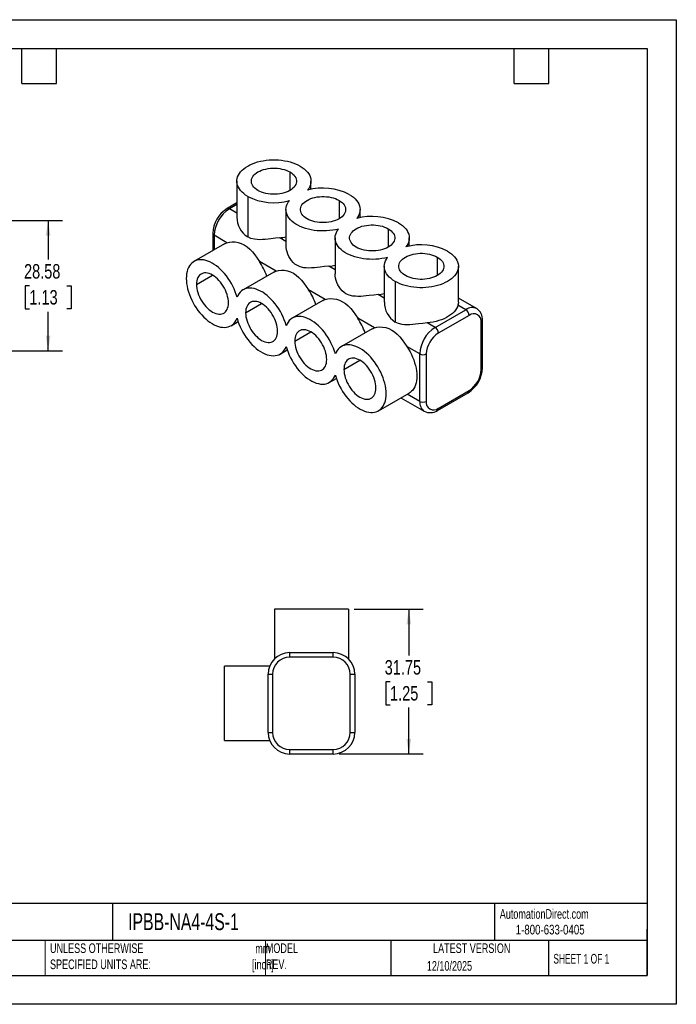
# Model space of a CAD drawing. Header units: millimetres. Extents: x 0 to 279, y 0 to 216.
# Tile 2 of 2: x 135 to 279, y 0 to 216. Entities that reach past the tile are written whole.
import ezdxf

# ---------------------------------------------------------------- set-up
doc = ezdxf.new("R2010")
doc.units = ezdxf.units.MM
doc.linetypes.add('CENTERX2', pattern=[20.32, 12.7, -2.54, 2.54, -2.54])
doc.layers.add('DIMENSIONS', color=140, linetype='Continuous', lineweight=25)
doc.layers.add('TEXT', color=140, linetype='Continuous', lineweight=25)
doc.styles.add('SLDTEXTSTYLE0', font='TXT', dxfattribs={"width": 0.7})
doc.styles.add('SLDTEXTSTYLE1', font='TXT', dxfattribs={"width": 0.65})
doc.styles.add('SLDTEXTSTYLE2', font='TXT', dxfattribs={"width": 0.75})
doc.dimstyles.new('SLDDIMSTYLE1', dxfattribs={"dimtxt": 3.175, "dimasz": 3.302, "dimexe": 0, "dimexo": 0.0625, "dimgap": 0.79375, "dimtad": 0, "dimtih": 1, "dimtoh": 1, "dimrnd": 1e-09, "dimzin": 12, "dimdsep": 46, "dimtxsty": 'SLDTEXTSTYLE2', "dimsah": 1, "dimcen": 0.09, "dimadec": 0, "dimazin": 3, "dimtfac": 1, "dimtofl": 0, "dimtmove": 0, "dimatfit": 3, "dimfxl": 0, "dimfrac": 2, "dimtolj": 1, "dimtzin": 12, "dimarcsym": 0})

# ---------------------------------------------------------------- blocks, each defined once
blk = doc.blocks.new('_D_5')
at = {"layer": 'DIMENSIONS'}
for p, q in [((118.25, 171.88), (144.84, 171.88)), ((141.67, 171.88), (141.67, 163.3)), ((137.56, 157.57), (136.6, 157.57)), ((136.6, 157.57), (136.6, 152.53)), ((145.77, 157.57), (146.74, 157.57)), ((146.74, 157.57), (146.74, 152.53)), ((136.6, 152.53), (137.56, 152.53)), ((141.67, 143.31), (141.67, 151.88)), ((146.74, 152.53), (145.77, 152.53)), ((117.36, 143.31), (144.84, 143.31))]:
    blk.add_line(p, q, dxfattribs=at)
for points in [[(141.67, 171.88), (141.16, 168.58), (142.18, 168.58)], [(141.67, 143.31), (142.18, 146.61), (141.16, 146.61)]]:
    blk.add_solid(points, dxfattribs=at)
at = {"layer": 'DIMENSIONS', "char_height": 3.175, "attachment_point": 1, "style": 'SLDTEXTSTYLE2'}
for s, insert in [('28.58', (136.39, 162.31)), ('1.13', (137.56, 156.62))]:
    blk.add_mtext(s, dxfattribs=dict(at, insert=insert))
blk = doc.blocks.new('_D_8')
at = {"layer": 'DIMENSIONS'}
for p, q in [((208.8, 86.64), (223.92, 86.64)), ((220.75, 86.64), (220.75, 76.47)), ((216.64, 70.74), (215.68, 70.74)), ((215.68, 70.74), (215.68, 65.7)), ((224.86, 70.74), (225.82, 70.74)), ((225.82, 70.74), (225.82, 65.7)), ((215.68, 65.7), (216.64, 65.7)), ((220.75, 54.89), (220.75, 65.05)), ((225.82, 65.7), (224.86, 65.7)), ((205.45, 54.89), (223.92, 54.89))]:
    blk.add_line(p, q, dxfattribs=at)
for points in [[(220.75, 86.64), (220.24, 83.34), (221.26, 83.34)], [(220.75, 54.89), (221.26, 58.19), (220.24, 58.19)]]:
    blk.add_solid(points, dxfattribs=at)
at = {"layer": 'DIMENSIONS', "char_height": 3.175, "attachment_point": 1, "style": 'SLDTEXTSTYLE2'}
for s, insert in [('31.75', (215.47, 75.48)), ('1.25', (216.64, 69.79))]:
    blk.add_mtext(s, dxfattribs=dict(at, insert=insert))

msp = doc.modelspace()

# ---------------------------------------------------------------- linework, layer by layer
at = {"color": 7, "linetype": 'Continuous'}
for p, q in [((0.002, 215.903), (279.402, 215.903)), ((279.402, 215.903), (279.402, 0.003)), ((279.402, 0.003), (0.002, 0.003))]:
    msp.add_line(p, q, dxfattribs=at)
for p, q in [((194.676, 182.509), (194.676, 178.465)), ((183.045, 180.487), (183.045, 172.62)), ((199.301, 178.702), (199.301, 180.487)), ((185.426, 177.169), (185.426, 168.261)), ((183.045, 175.723), (180.913, 174.491)), ((183.045, 175.379), (181.421, 174.441)), ((205.452, 176.288), (205.452, 172.244)), ((183.045, 173.503), (181.421, 174.441)), ((193.822, 174.266), (193.822, 166.399)), ((210.078, 172.481), (210.078, 174.266)), ((177.765, 169.039), (177.765, 165.27)), ((180.873, 167.001), (178.062, 168.624)), ((178.062, 168.624), (178.062, 165.442)), ((216.228, 170.067), (216.228, 166.023)), ((180.375, 166.777), (173.639, 162.888)), ((193.822, 167.282), (192.448, 168.075)), ((204.598, 168.045), (204.598, 160.178)), ((220.854, 166.26), (220.854, 168.045)), ((191.65, 160.78), (188.003, 162.885)), ((227.005, 163.846), (227.005, 159.802)), ((174.201, 157.871), (177.704, 159.893)), ((191.151, 160.556), (184.416, 156.667)), ((204.598, 161.061), (203.224, 161.854)), ((215.374, 161.824), (215.374, 153.957)), ((231.63, 153.957), (231.63, 161.824)), ((217.755, 158.506), (217.755, 149.597)), ((202.426, 154.559), (198.78, 156.664)), ((215.374, 154.84), (214, 155.633)), ((184.977, 151.65), (188.48, 153.672)), ((201.927, 154.334), (195.192, 150.446)), ((233.255, 152.315), (231.53, 153.311)), ((235.63, 152.55), (231.63, 154.859)), ((226.502, 148.417), (233.255, 152.315)), ((181.767, 148.81), (183.313, 149.703)), ((213.202, 148.338), (209.556, 150.443)), ((226.502, 148.417), (224.777, 149.412)), ((233.973, 151.071), (227.22, 147.172)), ((236.614, 139.155), (236.614, 149.546)), ((236.911, 139.57), (236.911, 149.961)), ((195.753, 145.429), (199.256, 147.451)), ((212.703, 148.113), (205.968, 144.225)), ((192.543, 142.589), (194.089, 143.482)), ((223.143, 142.599), (220.332, 144.222)), ((223.143, 132.208), (223.143, 142.599)), ((224.58, 142.599), (224.58, 132.208)), ((206.53, 139.208), (210.033, 141.23)), ((203.319, 136.368), (204.866, 137.261)), ((214.096, 130.147), (220.831, 134.035)), ((227.01, 130.219), (233.763, 134.117)), ((227.22, 130.684), (233.973, 134.582)), ((219.013, 132.986), (224.127, 130.034)), ((223.143, 132.208), (220.405, 133.789)), ((191.277, 86.638), (191.277, 75.728)), ((207.533, 86.638), (191.277, 86.638)), ((207.533, 86.638), (207.533, 75.728)), ((194.63, 76.097), (194.63, 77.113)), ((194.63, 77.113), (204.18, 77.113)), ((204.18, 76.097), (194.63, 76.097)), ((204.18, 76.097), (204.18, 77.113)), ((190.215, 74.116), (180.355, 74.116)), ((180.355, 57.86), (180.355, 74.116)), ((189.88, 72.364), (190.896, 72.364)), ((189.88, 59.638), (189.88, 72.364)), ((190.896, 72.364), (190.896, 59.638)), ((207.914, 59.638), (207.914, 72.364)), ((207.914, 72.364), (208.93, 72.364)), ((208.93, 72.364), (208.93, 59.638)), ((189.88, 59.638), (190.896, 59.638)), ((207.914, 59.638), (208.93, 59.638)), ((180.355, 57.86), (190.225, 57.86)), ((194.63, 55.904), (204.18, 55.904)), ((194.63, 54.888), (194.63, 55.904)), ((204.18, 54.888), (194.63, 54.888)), ((204.18, 54.888), (204.18, 55.904))]:
    msp.add_line(p, q)
at = {"color": 140, "linetype": 'Continuous', "lineweight": 18}
for p, q in [((140.998, 13.97), (140.998, 6.35)), ((189.301, 13.97), (189.301, 6.35))]:
    msp.add_line(p, q, dxfattribs=at)
at = {"flags": 128}
for points in [[(185.426, 177.169), (184.971, 177.455), (184.558, 177.761), (184.191, 178.085), (183.871, 178.426), (183.601, 178.782), (183.383, 179.148), (183.218, 179.524), (183.108, 179.907), (183.052, 180.293), (183.052, 180.681), (183.108, 181.068), (183.218, 181.45), (183.383, 181.826), (183.601, 182.193), (183.871, 182.548), (184.191, 182.889), (184.558, 183.214), (184.971, 183.52), (185.426, 183.805), (185.92, 184.068), (186.45, 184.306), (187.013, 184.518), (187.604, 184.703), (188.219, 184.858), (188.854, 184.984), (189.505, 185.08), (190.168, 185.143), (190.838, 185.175), (191.509, 185.175), (192.179, 185.143), (192.841, 185.08), (193.493, 184.984), (194.128, 184.858), (194.743, 184.703), (195.334, 184.518), (195.896, 184.306), (196.427, 184.068), (196.921, 183.805)], [(196.921, 183.805), (197.397, 183.505), (197.827, 183.182), (198.207, 182.839), (198.534, 182.478), (198.805, 182.102), (199.019, 181.714), (199.173, 181.317), (199.268, 180.913), (199.301, 180.506), (199.274, 180.099), (199.185, 179.695), (199.036, 179.297), (198.828, 178.908), (198.562, 178.531)], [(187.671, 178.465), (187.324, 178.688), (187.019, 178.93), (186.76, 179.189), (186.549, 179.462), (186.389, 179.747), (186.281, 180.04), (186.227, 180.338), (186.227, 180.637), (186.281, 180.934), (186.389, 181.227), (186.549, 181.512), (186.76, 181.785), (187.019, 182.044), (187.324, 182.287), (187.671, 182.509), (188.056, 182.709), (188.476, 182.885), (188.925, 183.035), (189.398, 183.157), (189.891, 183.249), (190.399, 183.311), (190.914, 183.343), (191.433, 183.343), (191.948, 183.311), (192.455, 183.249), (192.948, 183.157), (193.422, 183.035), (193.871, 182.885), (194.29, 182.709), (194.676, 182.509)], [(194.676, 182.509), (195.023, 182.287), (195.327, 182.044), (195.587, 181.785), (195.797, 181.512), (195.958, 181.227), (196.065, 180.934), (196.12, 180.637), (196.12, 180.338), (196.065, 180.04), (195.958, 179.747), (195.797, 179.462), (195.587, 179.189), (195.327, 178.93), (195.023, 178.688), (194.676, 178.465), (194.29, 178.265), (193.871, 178.089), (193.422, 177.94), (192.948, 177.818), (192.455, 177.725), (191.948, 177.663), (191.433, 177.632), (190.914, 177.632), (190.399, 177.663), (189.891, 177.725), (189.398, 177.818), (188.925, 177.94), (188.476, 178.089), (188.056, 178.265), (187.671, 178.465)], [(198.447, 172.244), (198.101, 172.467), (197.796, 172.709), (197.537, 172.968), (197.326, 173.241), (197.165, 173.526), (197.058, 173.819), (197.004, 174.117), (197.004, 174.416), (197.058, 174.713), (197.165, 175.006), (197.326, 175.291), (197.537, 175.564), (197.796, 175.823), (198.101, 176.066), (198.447, 176.288), (198.833, 176.488), (199.252, 176.664), (199.701, 176.814), (200.175, 176.936), (200.668, 177.028), (201.175, 177.09), (201.691, 177.122), (202.209, 177.122), (202.725, 177.09), (203.232, 177.028), (203.725, 176.936), (204.198, 176.814), (204.647, 176.664), (205.067, 176.488), (205.452, 176.288)], [(207.697, 177.584), (208.174, 177.284), (208.604, 176.961), (208.983, 176.618), (209.31, 176.257), (209.581, 175.881), (209.795, 175.493), (209.95, 175.096), (210.044, 174.692), (210.078, 174.285), (210.05, 173.878), (209.961, 173.474), (209.812, 173.076), (209.604, 172.687), (209.338, 172.31)], [(205.338, 170.001), (204.707, 169.852), (204.058, 169.734), (203.393, 169.649), (202.718, 169.595), (202.038, 169.574), (201.357, 169.586), (200.681, 169.631), (200.013, 169.709), (199.359, 169.819), (198.723, 169.96), (198.11, 170.131), (197.524, 170.331), (196.968, 170.558), (196.448, 170.812), (195.967, 171.09), (195.527, 171.391), (195.133, 171.711), (194.786, 172.049), (194.49, 172.403), (194.246, 172.771), (194.056, 173.148), (193.921, 173.534), (193.843, 173.924), (193.822, 174.317), (193.858, 174.71), (193.951, 175.099), (194.1, 175.483), (194.304, 175.858), (194.562, 176.222)], [(205.452, 176.288), (205.799, 176.066), (206.104, 175.823), (206.363, 175.564), (206.574, 175.291), (206.734, 175.006), (206.842, 174.713), (206.896, 174.416), (206.896, 174.117), (206.842, 173.819), (206.734, 173.526), (206.574, 173.241), (206.363, 172.968), (206.104, 172.709), (205.799, 172.467), (205.452, 172.244), (205.067, 172.044), (204.647, 171.868), (204.198, 171.718), (203.725, 171.597), (203.232, 171.504), (202.725, 171.442), (202.209, 171.411), (201.691, 171.411), (201.175, 171.442), (200.668, 171.504), (200.175, 171.597), (199.701, 171.718), (199.252, 171.868), (198.833, 172.044), (198.447, 172.244)], [(209.224, 166.023), (208.877, 166.246), (208.572, 166.488), (208.313, 166.747), (208.102, 167.02), (207.942, 167.305), (207.834, 167.598), (207.78, 167.895), (207.78, 168.195), (207.834, 168.492), (207.942, 168.785), (208.102, 169.07), (208.313, 169.343), (208.572, 169.602), (208.877, 169.845), (209.224, 170.067), (209.609, 170.267), (210.028, 170.443), (210.477, 170.593), (210.951, 170.715), (211.444, 170.807), (211.951, 170.869), (212.467, 170.901), (212.985, 170.901), (213.501, 170.869), (214.008, 170.807), (214.501, 170.715), (214.975, 170.593), (215.424, 170.443), (215.843, 170.267), (216.228, 170.067)], [(218.473, 171.363), (218.95, 171.063), (219.38, 170.74), (219.76, 170.397), (220.086, 170.036), (220.358, 169.66), (220.571, 169.272), (220.726, 168.875), (220.82, 168.471), (220.854, 168.064), (220.826, 167.657), (220.737, 167.253), (220.588, 166.855), (220.38, 166.466), (220.114, 166.089)], [(216.114, 163.78), (215.484, 163.631), (214.834, 163.513), (214.169, 163.427), (213.495, 163.374), (212.814, 163.353), (212.134, 163.365), (211.457, 163.41), (210.789, 163.488), (210.135, 163.598), (209.499, 163.738), (208.886, 163.91), (208.3, 164.11), (207.745, 164.337), (207.225, 164.591), (206.743, 164.869), (206.303, 165.169), (205.909, 165.49), (205.562, 165.828), (205.266, 166.182), (205.022, 166.55), (204.832, 166.927), (204.698, 167.313), (204.62, 167.703), (204.599, 168.096), (204.634, 168.489), (204.727, 168.878), (204.876, 169.262), (205.08, 169.637), (205.338, 170.001)], [(216.228, 170.067), (216.575, 169.845), (216.88, 169.602), (217.139, 169.343), (217.35, 169.07), (217.51, 168.785), (217.618, 168.492), (217.672, 168.195), (217.672, 167.895), (217.618, 167.598), (217.51, 167.305), (217.35, 167.02), (217.139, 166.747), (216.88, 166.488), (216.575, 166.246), (216.228, 166.023), (215.843, 165.823), (215.424, 165.647), (214.975, 165.497), (214.501, 165.376), (214.008, 165.283), (213.501, 165.221), (212.985, 165.19), (212.467, 165.19), (211.951, 165.221), (211.444, 165.283), (210.951, 165.376), (210.477, 165.497), (210.028, 165.647), (209.609, 165.823), (209.224, 166.023)], [(180.375, 166.777), (180.516, 166.853), (180.873, 167.001)], [(180.873, 167.001), (181.417, 167.136), (182.03, 167.196), (182.681, 167.17), (183.352, 167.05), (184.022, 166.831), (184.677, 166.51), (185.299, 166.094), (185.891, 165.585), (186.453, 164.992), (186.982, 164.339), (187.498, 163.627), (188.003, 162.885)], [(192.448, 168.075), (191.498, 167.974), (190.52, 167.856), (189.888, 167.784), (189.27, 167.724), (188.666, 167.683), (188.055, 167.667), (187.483, 167.687), (186.948, 167.746), (186.14, 167.939), (185.426, 168.261)], [(203.224, 161.854), (202.274, 161.753), (201.295, 161.635), (200.663, 161.563), (200.045, 161.503), (199.44, 161.462), (198.828, 161.446), (198.257, 161.466), (197.722, 161.525), (196.913, 161.719), (196.199, 162.041), (195.769, 162.33), (195.371, 162.682), (195.005, 163.095), (194.707, 163.517), (194.444, 163.978), (194.219, 164.476), (194.048, 164.964), (193.924, 165.452), (193.848, 165.932), (193.835, 166.399)], [(229.25, 165.142), (229.705, 164.857), (230.117, 164.551), (230.485, 164.226), (230.804, 163.885), (231.074, 163.53), (231.292, 163.163), (231.457, 162.787), (231.568, 162.404), (231.623, 162.018), (231.623, 161.63), (231.568, 161.244), (231.457, 160.861), (231.292, 160.485), (231.074, 160.118), (230.804, 159.763), (230.485, 159.422), (230.117, 159.098), (229.705, 158.792), (229.25, 158.506), (228.755, 158.244), (228.225, 158.005), (227.663, 157.793), (227.072, 157.609), (226.457, 157.453), (225.822, 157.327), (225.17, 157.232), (224.508, 157.168), (223.838, 157.136), (223.166, 157.136), (222.497, 157.168), (221.834, 157.232), (221.183, 157.327), (220.548, 157.453), (219.933, 157.609), (219.342, 157.793), (218.779, 158.005), (218.249, 158.244), (217.755, 158.506)], [(220, 159.802), (219.653, 160.025), (219.348, 160.267), (219.089, 160.526), (218.878, 160.799), (218.718, 161.084), (218.61, 161.377), (218.556, 161.674), (218.556, 161.974), (218.61, 162.271), (218.718, 162.564), (218.878, 162.849), (219.089, 163.122), (219.348, 163.381), (219.653, 163.624), (220, 163.846), (220.385, 164.046), (220.805, 164.222), (221.254, 164.372), (221.727, 164.493), (222.22, 164.586), (222.728, 164.648), (223.243, 164.679), (223.762, 164.679), (224.277, 164.648), (224.784, 164.586), (225.277, 164.493), (225.751, 164.372), (226.2, 164.222), (226.619, 164.046), (227.005, 163.846)], [(183.091, 155.048), (182.909, 155.655), (182.693, 156.262), (182.442, 156.867), (182.16, 157.466), (181.848, 158.053), (181.509, 158.626), (181.143, 159.18), (180.755, 159.711), (180.346, 160.217), (179.92, 160.693), (179.478, 161.137), (179.025, 161.545), (178.562, 161.915), (178.094, 162.245), (177.624, 162.531), (177.153, 162.773), (176.687, 162.968), (176.227, 163.115), (175.778, 163.214), (175.341, 163.263), (174.92, 163.263), (174.518, 163.212), (174.137, 163.113), (173.78, 162.964), (173.449, 162.768), (173.147, 162.525), (172.876, 162.238), (172.636, 161.907), (172.431, 161.536), (172.262, 161.127), (172.128, 160.682), (172.033, 160.205), (171.975, 159.699), (171.956, 159.167)], [(217.755, 158.506), (217.278, 158.806), (216.849, 159.129), (216.469, 159.472), (216.142, 159.833), (215.871, 160.209), (215.657, 160.597), (215.502, 160.995), (215.408, 161.398), (215.374, 161.805), (215.402, 162.212), (215.491, 162.616), (215.64, 163.014), (215.848, 163.403), (216.114, 163.78)], [(227.005, 163.846), (227.352, 163.624), (227.656, 163.381), (227.915, 163.122), (228.126, 162.849), (228.287, 162.564), (228.394, 162.271), (228.449, 161.974), (228.449, 161.674), (228.394, 161.377), (228.287, 161.084), (228.126, 160.799), (227.915, 160.526), (227.656, 160.267), (227.352, 160.025), (227.005, 159.802), (226.619, 159.602), (226.2, 159.426), (225.751, 159.276), (225.277, 159.155), (224.784, 159.062), (224.277, 159), (223.762, 158.969), (223.243, 158.969), (222.728, 159), (222.22, 159.062), (221.727, 159.155), (221.254, 159.276), (220.805, 159.426), (220.385, 159.602), (220, 159.802)], [(181.205, 153.827), (181.186, 154.261), (181.129, 154.712), (181.034, 155.176), (180.903, 155.647), (180.736, 156.12), (180.536, 156.591), (180.306, 157.053), (180.047, 157.502), (179.762, 157.933), (179.454, 158.341), (179.128, 158.721), (178.785, 159.071), (178.431, 159.385), (178.069, 159.66), (177.703, 159.893), (177.337, 160.083), (176.975, 160.225), (176.621, 160.32), (176.279, 160.366), (175.952, 160.363), (175.644, 160.309), (175.36, 160.208), (175.1, 160.058), (174.87, 159.862), (174.67, 159.622), (174.504, 159.341), (174.372, 159.022), (174.277, 158.668), (174.22, 158.283), (174.201, 157.871)], [(191.151, 160.556), (191.35, 160.66), (191.65, 160.78)], [(191.65, 160.78), (192.193, 160.915), (192.807, 160.975), (193.458, 160.949), (194.128, 160.829), (194.798, 160.61), (195.453, 160.289), (196.075, 159.873), (196.667, 159.364), (197.229, 158.771), (197.759, 158.118), (198.274, 157.406), (198.78, 156.664)], [(214, 155.633), (213.05, 155.532), (212.071, 155.414), (211.439, 155.342), (210.821, 155.282), (210.216, 155.241), (209.605, 155.225), (209.033, 155.245), (208.498, 155.304), (207.69, 155.498), (206.975, 155.82), (206.546, 156.109), (206.147, 156.461), (205.782, 156.874), (205.483, 157.296), (205.22, 157.757), (204.995, 158.255), (204.824, 158.743), (204.701, 159.231), (204.625, 159.711), (204.611, 160.178)], [(171.956, 159.167), (171.975, 158.613), (172.033, 158.04), (172.128, 157.452), (172.262, 156.854), (172.431, 156.249), (172.636, 155.641), (172.876, 155.034), (173.147, 154.433), (173.449, 153.842), (173.78, 153.264), (174.137, 152.703), (174.518, 152.164), (174.92, 151.649), (175.341, 151.162), (175.778, 150.707), (176.227, 150.287), (176.687, 149.903), (177.153, 149.56), (177.624, 149.259), (178.094, 149.002), (178.562, 148.791), (179.025, 148.627), (179.478, 148.512), (179.92, 148.446), (180.346, 148.43), (180.755, 148.464), (181.143, 148.547), (181.509, 148.679), (181.848, 148.859), (182.16, 149.086), (182.442, 149.359), (182.693, 149.675), (182.909, 150.033), (183.091, 150.429)], [(174.201, 157.871), (174.22, 157.437), (174.277, 156.986), (174.372, 156.522), (174.504, 156.051), (174.67, 155.578), (174.87, 155.108), (175.1, 154.645), (175.36, 154.197), (175.644, 153.766), (175.952, 153.358), (176.279, 152.977), (176.621, 152.628), (176.975, 152.314), (177.337, 152.038), (177.703, 151.805), (178.069, 151.616), (178.431, 151.473), (178.785, 151.378), (179.128, 151.332), (179.454, 151.336), (179.762, 151.389), (180.047, 151.491), (180.306, 151.64), (180.536, 151.836), (180.736, 152.076), (180.903, 152.357), (181.034, 152.677), (181.129, 153.031), (181.186, 153.416), (181.205, 153.827)], [(193.867, 148.827), (193.681, 149.448), (193.458, 150.069), (193.2, 150.688), (192.909, 151.299), (192.587, 151.898), (192.236, 152.482), (191.859, 153.045), (191.458, 153.585), (191.036, 154.096), (190.596, 154.576), (190.141, 155.022), (189.675, 155.43), (189.2, 155.797), (188.72, 156.12), (188.239, 156.398), (187.759, 156.629), (187.284, 156.81), (186.817, 156.941), (186.363, 157.02), (185.923, 157.048), (185.501, 157.024), (185.1, 156.947), (184.722, 156.819), (184.371, 156.641), (184.049, 156.414), (183.758, 156.139), (183.5, 155.818), (183.278, 155.453), (183.091, 155.048)], [(191.982, 147.606), (191.962, 148.04), (191.905, 148.491), (191.81, 148.955), (191.679, 149.426), (191.512, 149.899), (191.313, 150.37), (191.082, 150.832), (190.823, 151.281), (190.538, 151.712), (190.23, 152.12), (189.904, 152.5), (189.562, 152.85), (189.208, 153.164), (188.845, 153.439), (188.479, 153.672), (188.113, 153.862), (187.751, 154.004), (187.397, 154.099), (187.055, 154.145), (186.728, 154.142), (186.421, 154.088), (186.136, 153.987), (185.877, 153.837), (185.646, 153.641), (185.446, 153.401), (185.28, 153.12), (185.148, 152.801), (185.054, 152.447), (184.996, 152.062), (184.977, 151.65)], [(201.927, 154.334), (202.127, 154.439), (202.426, 154.559)], [(202.426, 154.559), (202.969, 154.694), (203.583, 154.754), (204.234, 154.728), (204.905, 154.608), (205.574, 154.389), (206.229, 154.068), (206.852, 153.652), (207.443, 153.143), (208.006, 152.55), (208.535, 151.897), (209.051, 151.185), (209.556, 150.443)], [(231.53, 153.311), (231.395, 152.926), (231.205, 152.549), (230.961, 152.182), (230.665, 151.829), (230.319, 151.491), (229.924, 151.17), (229.485, 150.87), (229.004, 150.593), (228.484, 150.339), (227.93, 150.112), (227.344, 149.912), (226.732, 149.741), (226.097, 149.6), (225.444, 149.49), (224.777, 149.412)], [(231.617, 153.956), (231.624, 153.813), (231.53, 153.311)], [(184.977, 151.65), (184.996, 151.216), (185.054, 150.765), (185.148, 150.301), (185.28, 149.83), (185.446, 149.357), (185.646, 148.887), (185.877, 148.424), (186.136, 147.975), (186.421, 147.545), (186.728, 147.137), (187.055, 146.756), (187.397, 146.407), (187.751, 146.093), (188.113, 145.817), (188.479, 145.584), (188.845, 145.395), (189.208, 145.252), (189.562, 145.157), (189.904, 145.111), (190.23, 145.115), (190.538, 145.168), (190.823, 145.27), (191.082, 145.419), (191.313, 145.615), (191.512, 145.855), (191.679, 146.136), (191.81, 146.455), (191.905, 146.81), (191.962, 147.195), (191.982, 147.606)], [(183.091, 150.429), (183.278, 149.809), (183.5, 149.187), (183.758, 148.569), (184.049, 147.957), (184.371, 147.358), (184.722, 146.775), (185.1, 146.211), (185.501, 145.672), (185.923, 145.16), (186.363, 144.68), (186.817, 144.234), (187.284, 143.827), (187.759, 143.46), (188.239, 143.136), (188.72, 142.858), (189.2, 142.628), (189.675, 142.446), (190.141, 142.315), (190.596, 142.236), (191.036, 142.208), (191.458, 142.233), (191.859, 142.309), (192.236, 142.437), (192.587, 142.615), (192.909, 142.843), (193.2, 143.118), (193.458, 143.439), (193.681, 143.803), (193.867, 144.208)], [(204.644, 142.606), (204.457, 143.226), (204.235, 143.848), (203.977, 144.467), (203.686, 145.078), (203.364, 145.677), (203.013, 146.261), (202.635, 146.824), (202.234, 147.364), (201.812, 147.875), (201.372, 148.355), (200.918, 148.801), (200.451, 149.209), (199.976, 149.576), (199.496, 149.899), (199.015, 150.177), (198.535, 150.408), (198.06, 150.589), (197.594, 150.72), (197.139, 150.799), (196.699, 150.827), (196.277, 150.803), (195.876, 150.726), (195.499, 150.598), (195.148, 150.42), (194.826, 150.193), (194.535, 149.918), (194.277, 149.597), (194.054, 149.232), (193.867, 148.827)], [(224.777, 149.412), (223.827, 149.311), (222.848, 149.193), (222.217, 149.121), (221.599, 149.061), (220.994, 149.02), (220.384, 149.004), (219.812, 149.024), (219.277, 149.082), (218.469, 149.276), (217.755, 149.597)], [(202.758, 141.385), (202.739, 141.819), (202.681, 142.27), (202.587, 142.734), (202.455, 143.205), (202.289, 143.678), (202.089, 144.149), (201.858, 144.611), (201.599, 145.06), (201.314, 145.491), (201.007, 145.899), (200.68, 146.279), (200.338, 146.629), (199.984, 146.943), (199.622, 147.218), (199.256, 147.451), (198.89, 147.641), (198.527, 147.783), (198.173, 147.878), (197.831, 147.924), (197.504, 147.921), (197.197, 147.867), (196.912, 147.765), (196.653, 147.616), (196.422, 147.42), (196.223, 147.18), (196.056, 146.899), (195.925, 146.58), (195.83, 146.226), (195.773, 145.841), (195.753, 145.429)], [(212.703, 148.113), (212.903, 148.218), (213.202, 148.338)], [(213.202, 148.338), (213.745, 148.473), (214.359, 148.533), (215.01, 148.507), (215.681, 148.387), (216.351, 148.168), (217.005, 147.847), (217.628, 147.431), (218.219, 146.922), (218.782, 146.329), (219.311, 145.676), (219.827, 144.964), (220.332, 144.222)], [(195.753, 145.429), (195.773, 144.995), (195.83, 144.544), (195.925, 144.08), (196.056, 143.609), (196.223, 143.136), (196.422, 142.666), (196.653, 142.203), (196.912, 141.754), (197.197, 141.324), (197.504, 140.916), (197.831, 140.535), (198.173, 140.185), (198.527, 139.872), (198.89, 139.596), (199.256, 139.363), (199.622, 139.174), (199.984, 139.031), (200.338, 138.936), (200.68, 138.89), (201.007, 138.894), (201.314, 138.947), (201.599, 139.049), (201.858, 139.198), (202.089, 139.394), (202.289, 139.634), (202.455, 139.915), (202.587, 140.234), (202.681, 140.589), (202.739, 140.974), (202.758, 141.385)], [(193.867, 144.208), (194.054, 143.588), (194.277, 142.966), (194.535, 142.347), (194.826, 141.736), (195.148, 141.137), (195.499, 140.554), (195.876, 139.99), (196.277, 139.451), (196.699, 138.939), (197.139, 138.459), (197.594, 138.013), (198.06, 137.606), (198.535, 137.239), (199.015, 136.915), (199.496, 136.637), (199.976, 136.407), (200.451, 136.225), (200.918, 136.094), (201.372, 136.015), (201.812, 135.987), (202.234, 136.012), (202.635, 136.088), (203.013, 136.216), (203.364, 136.394), (203.686, 136.622), (203.977, 136.897), (204.235, 137.218), (204.457, 137.582), (204.644, 137.987)], [(204.644, 137.987), (204.826, 137.381), (205.042, 136.773), (205.293, 136.168), (205.575, 135.57), (205.887, 134.982), (206.226, 134.41), (206.592, 133.856), (206.98, 133.324), (207.389, 132.819), (207.815, 132.342), (208.257, 131.898), (208.71, 131.49), (209.173, 131.12), (209.641, 130.79), (210.111, 130.504), (210.582, 130.262), (211.048, 130.067), (211.508, 129.92), (211.957, 129.821), (212.394, 129.772), (212.815, 129.773), (213.217, 129.823), (213.598, 129.923), (213.955, 130.071), (214.286, 130.267), (214.588, 130.51), (214.859, 130.798), (215.098, 131.128), (215.304, 131.499), (215.473, 131.908), (215.607, 132.353), (215.702, 132.83), (215.76, 133.336), (215.779, 133.868), (215.76, 134.423), (215.702, 134.996), (215.607, 135.583), (215.473, 136.182), (215.304, 136.787), (215.098, 137.395), (214.859, 138.001), (214.588, 138.602), (214.286, 139.193), (213.955, 139.771), (213.598, 140.332), (213.217, 140.871), (212.815, 141.386), (212.394, 141.873), (211.957, 142.328), (211.508, 142.749), (211.048, 143.132), (210.582, 143.475), (210.111, 143.776), (209.641, 144.033), (209.173, 144.244), (208.71, 144.408), (208.257, 144.523), (207.815, 144.589), (207.389, 144.605), (206.98, 144.572), (206.592, 144.489), (206.226, 144.356), (205.887, 144.176), (205.575, 143.949), (205.293, 143.676), (205.042, 143.36), (204.826, 143.003), (204.644, 142.606)], [(220.332, 144.222), (220.688, 143.663), (221.018, 143.086), (221.32, 142.496), (221.591, 141.897), (221.83, 141.292), (222.035, 140.686), (222.205, 140.082), (222.339, 139.485), (222.436, 138.899), (222.494, 138.327), (222.514, 137.773), (222.496, 137.241), (222.44, 136.735), (222.346, 136.258), (222.215, 135.814), (222.047, 135.404), (221.844, 135.032), (221.607, 134.701), (221.338, 134.412), (221.038, 134.167), (220.831, 134.035)], [(213.534, 135.164), (213.515, 135.598), (213.458, 136.049), (213.363, 136.513), (213.231, 136.984), (213.065, 137.457), (212.865, 137.928), (212.635, 138.39), (212.375, 138.839), (212.091, 139.27), (211.783, 139.678), (211.456, 140.058), (211.114, 140.408), (210.76, 140.722), (210.398, 140.997), (210.032, 141.23), (209.666, 141.42), (209.304, 141.562), (208.95, 141.657), (208.607, 141.703), (208.281, 141.699), (207.973, 141.646), (207.688, 141.544), (207.429, 141.395), (207.199, 141.199), (206.999, 140.959), (206.832, 140.678), (206.701, 140.359), (206.606, 140.005), (206.549, 139.62), (206.53, 139.208)], [(206.53, 139.208), (206.549, 138.774), (206.606, 138.323), (206.701, 137.859), (206.832, 137.388), (206.999, 136.915), (207.199, 136.445), (207.429, 135.982), (207.688, 135.533), (207.973, 135.103), (208.281, 134.694), (208.607, 134.314), (208.95, 133.964), (209.304, 133.65), (209.666, 133.375), (210.032, 133.142), (210.398, 132.953), (210.76, 132.81), (211.114, 132.715), (211.456, 132.669), (211.783, 132.673), (212.091, 132.726), (212.375, 132.828), (212.635, 132.977), (212.865, 133.173), (213.065, 133.413), (213.231, 133.694), (213.363, 134.013), (213.458, 134.368), (213.515, 134.753), (213.534, 135.164)]]:
    msp.add_lwpolyline(points, dxfattribs=at)
for centre, radius, start, end in [((191.211, 188.439), 12.668, 242.82547, 285.33553), ((201.912, 166.315), 12.668, 62.82547, 105.33553), ((184.479, 168.797), 6.719, 122.05741, 177.94215), ((185.318, 168.313), 7.262, 122.45345, 177.54655), ((181.126, 174.053), 0.487, 52.74634, 115.95911), ((212.688, 160.094), 12.668, 62.82547, 105.33553), ((188.218, 172.599), 5.159, 179.7734, 237.24256), ((178.25, 169.073), 0.487, 184.04168, 247.26244), ((191.254, 181.227), 13.206, 275.18849, 281.21412), ((223.464, 153.873), 12.668, 62.82547, 105.33553), ((176.626, 155.222), 13.717, 18.88896, 33.96151), ((202.03, 175.006), 13.206, 275.18849, 281.21412), ((187.402, 149.001), 13.717, 18.88896, 33.96151), ((212.806, 168.785), 13.206, 275.18849, 281.21412), ((220.547, 153.936), 5.159, 179.7734, 237.24256), ((234.64, 150.437), 2.333, 64.81355, 126.40251), ((232.414, 151), 1.561, 2.60548, 57.39452), ((234.999, 149.798), 1.634, 351.13638, 128.85287), ((234.105, 150.178), 2.814, 355.57814, 57.17363), ((198.179, 142.78), 13.717, 18.88896, 33.96151), ((236.425, 149.995), 0.487, 292.73763, 355.95764), ((230.399, 142.288), 7.262, 122.45345, 177.54655), ((230.296, 142.348), 5.722, 122.52015, 177.47985), ((225.66, 147.101), 1.561, 2.60548, 57.39452), ((223.862, 143.986), 1.562, 242.60967, 297.39033), ((230.197, 139.811), 6.719, 302.05741, 357.94215), ((230.897, 139.407), 5.722, 302.52015, 357.47985), ((236.403, 139.621), 0.511, 294.37466, 354.3052), ((233.475, 134.527), 0.501, 305.01333, 6.29885), ((225.593, 132.006), 2.458, 175.28527, 233.30823), ((223.862, 133.595), 1.562, 242.60967, 297.39033), ((226.195, 131.957), 1.634, 171.13638, 308.85287), ((225.418, 132.562), 2.832, 242.8517, 304.18643), ((226.711, 130.634), 0.511, 305.70669, 5.61962), ((194.63, 72.364), 4.75, 90, 180), ((194.63, 72.364), 3.734, 90, 180), ((204.18, 72.364), 4.75, 0, 90), ((204.18, 72.364), 3.734, 0, 90), ((194.63, 59.638), 4.75, 180, 270), ((194.63, 59.638), 3.734, 180, 270), ((204.18, 59.638), 4.75, 270, 0), ((204.18, 59.638), 3.734, 270, 0)]:
    msp.add_arc(centre, radius, start, end)
at = {"layer": 'TEXT'}
for p, q in [((6.35, 209.55), (273.05, 209.55)), ((135.89, 201.93), (135.89, 209.55)), ((143.51, 201.93), (143.51, 209.55)), ((243.84, 201.93), (243.84, 209.55)), ((251.46, 201.93), (251.46, 209.55)), ((273.05, 209.55), (273.05, 6.35)), ((135.89, 201.93), (143.51, 201.93)), ((243.84, 201.93), (251.46, 201.93)), ((273.05, 22.126), (6.35, 22.126)), ((155.759, 22.126), (155.759, 13.97)), ((239.575, 22.126), (239.575, 13.97)), ((273.05, 6.35), (273.05, 16.51)), ((273.05, 13.97), (6.35, 13.97)), ((216.812, 13.97), (216.812, 6.35)), ((251.349, 13.97), (251.349, 6.35)), ((6.35, 6.35), (273.05, 6.35))]:
    msp.add_line(p, q, dxfattribs=at)

# ---------------------------------------------------------------- texts
at = {"layer": 'TEXT', "linetype": 'CENTERX2', "lineweight": 18}
for s, insert, char_height, attachment_point, style in [('IPBB-NA4-4S-1', (159.208, 19.975), 3.70417, 1, 'SLDTEXTSTYLE0'), ('AutomationDirect.com', (240.695, 20.877), 2.11667, 1, 'SLDTEXTSTYLE0'), ('1-800-633-0405', (244.192, 17.437), 2.11667, 1, 'SLDTEXTSTYLE2'), ('UNLESS OTHERWISE ^JSPECIFIED UNITS ARE:', (142.083, 13.364), 2.11667, 1, 'SLDTEXTSTYLE0'), ('MODEL ^JREV.', (189.406, 13.364), 2.11667, 1, 'SLDTEXTSTYLE0'), ('LATEST VERSION', (234.552, 13.364), 2.11667, 2, 'SLDTEXTSTYLE0'), ('mm^J[inch]', (188.743, 13.301), 2.1167, 2, 'SLDTEXTSTYLE0'), ('SHEET 1 OF 1', (252.441, 11.051), 2.11667, 1, 'SLDTEXTSTYLE1'), ('12/10/2025', (229.664, 9.484), 2.1167, 2, 'SLDTEXTSTYLE0')]:
    msp.add_mtext(s, dxfattribs=dict(at, insert=insert, char_height=char_height, attachment_point=attachment_point, style=style))

# ---------------------------------------------------------------- dimensions: what is measured, and where the dimension line sits
at = {"layer": 'DIMENSIONS'}
for base, p1, p2, picture, middle in [((141.668995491, 143.306866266), (116.980088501, 171.881866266), (116.091088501, 143.306866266), '_D_5', (141.668995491, 157.594366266)), ((220.75, 86.638), (204.18, 54.888), (207.533, 86.638), '_D_8', (220.75, 70.763))]:
    dim = msp.add_linear_dim(base=base, p1=p1, p2=p2, angle=90, dimstyle='SLDDIMSTYLE1', dxfattribs=at)
    dim.commit()
    dim.dimension.update_dxf_attribs({"geometry": picture, "text_midpoint": middle, "dimtype": 160})

doc.saveas('drawing.dxf')
